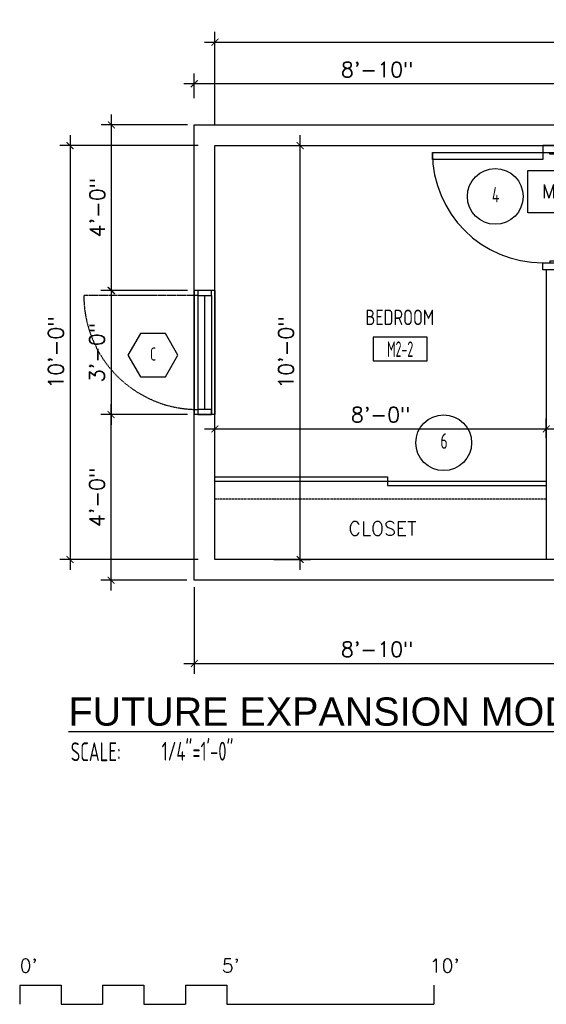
# Model space of a CAD drawing. Header units: inches. Extents: x -3803 to 34213, y -3756 to 4522.
# Tile 11 of 64: x 31292 to 31445, y 2004 to 2290. Entities that reach past the tile are written whole.
import ezdxf
from ezdxf.enums import TextEntityAlignment as Align

# ---------------------------------------------------------------- set-up
doc = ezdxf.new("R2010")
doc.units = ezdxf.units.IN
doc.header["$LTSCALE"] = 0.011
doc.header["$MEASUREMENT"] = 0
doc.header["$PDMODE"] = 1
doc.linetypes.add('DASHED', pattern=[0.75, 0.5, -0.25])
doc.linetypes.add('DASHED2', pattern=[0.375, 0.25, -0.125])
doc.layers.get('0').update_dxf_attribs({"linetype": 'CONTINUOUS'})
doc.layers.get('Defpoints').update_dxf_attribs({"linetype": 'CONTINUOUS'})
for name, color, linetype in [('a-door', 2, 'CONTINUOUS'), ('FHA', 8, 'DASHED2'), ('G-SYMB', 1, 'CONTINUOUS'), ('roof', 8, 'DASHED'), ('TEXT', 2, 'CONTINUOUS'), ('Walls', 5, 'CONTINUOUS')]:
    doc.layers.add(name, color=color, linetype=linetype)
doc.layers.add('DIM', color=4, linetype='CONTINUOUS', lineweight=13)
doc.styles.add('LAR', font='arial.ttf', dxfattribs={"height": 0.25})
doc.styles.add('MED', font='archstyl.shx', dxfattribs={"width": 0.8, "height": 0.125})
doc.styles.add('ROMANS', font='romans.shx')
doc.styles.add('SMA', font='archstyl.shx', dxfattribs={"width": 0.8, "height": 0.0625})
doc.dimstyles.new('ANGEL', dxfattribs={"dimtxt": 4.375, "dimasz": 2, "dimexe": 3, "dimexo": 2, "dimgap": 1.5, "dimtad": 1, "dimdec": 0, "dimzin": 3, "dimdsep": 46, "dimlunit": 4, "dimtxsty": 'ROMANS', "dimblk": 'ARCHTICK', "dimcen": 0, "dimdle": 3, "dimclrd": 4, "dimclre": 4, "dimclrt": 2, "dimadec": 0, "dimazin": 0, "dimtfac": 1, "dimtdec": 0, "dimtmove": 1, "dimatfit": 3, "dimfxl": 1, "dimfrac": 2, "dimtolj": 1, "dimtzin": 0, "dimarcsym": 0})

# ---------------------------------------------------------------- blocks, each defined once
blk = doc.blocks.new('*U5')
at = {"layer": 'a-door', "color": 2, "linetype": 'Continuous', "lineweight": -3}
for points in [[(2, 5), (4, 5), (4, 37), (2, 37)], [(2, 0), (0, 0), (0, 5), (2, 5)], [(2, 1.5), (2.5, 1.5), (2.5, 3), (2, 3)], [(34, 1.5), (33.5, 1.5), (33.5, 3), (34, 3)], [(34, 0), (36, 0), (36, 5), (34, 5)]]:
    blk.add_lwpolyline(points, close=True, dxfattribs=at)
at = {"layer": 'a-door', "color": 2, "linetype": 'Continuous', "lineweight": -3, "extrusion": (0, 0, -1)}
blk.add_arc((-2, 5), 32, 90, 180, dxfattribs=at)
blk = doc.blocks.new('AINC-TITLE')
at = {"layer": 'G-SYMB', "color": 4, "linetype": 'Continuous', "style": 'MED', "width": 0.75}
blk.add_text('SCALE:', height=0.125, dxfattribs=at).set_placement((-0.8802, -0.3073))
at = {"layer": 'G-SYMB', "color": 1, "linetype": 'Continuous', "style": 'LAR'}
blk.add_attdef('%%UDRAWING-TITLE', (-0.8951, -0.0717), '', height=0.1875, dxfattribs=at)
at = {"layer": 'G-SYMB', "color": 4, "linetype": 'Continuous', "style": 'MED', "width": 0.75}
blk.add_attdef('SCALE', (-0.2765, -0.3036), '', height=0.125, dxfattribs=at)
blk = doc.blocks.new('_ArchTick')
at = {"color": 0, "linetype": 'ByBlock', "const_width": 0.15}
blk.add_lwpolyline([(-0.5, -0.5), (0.5, 0.5)], dxfattribs=at)
blk = doc.blocks.new('*D420')
at = {"layer": 'Defpoints', "color": 0, "transparency": 16777216}
for p in [(-290.89, -354.75), (-330, -474.75), (-290.89, -474.75)]:
    blk.add_point(p, dxfattribs=at)
at = {"layer": 'DIM', "color": 4, "lineweight": -2, "transparency": 16777216}
for p, q in [((-330, -351.75), (-330, -477.75)), ((-292.89, -354.75), (-333, -354.75)), ((-292.89, -474.75), (-333, -474.75))]:
    blk.add_line(p, q, dxfattribs=at)
at = {"layer": 'DIM', "color": 4, "lineweight": -2, "transparency": 16777216, "xscale": 2, "yscale": 2, "zscale": 2}
for p, rotation in [((-330, -354.75), 90), ((-330, -474.75), 270)]:
    blk.add_blockref('_ArchTick', p, dxfattribs=dict(at, rotation=rotation))
at = {"layer": 'DIM', "color": 2, "transparency": 16777216, "insert": (-334.1, -414.75), "char_height": 4.375, "attachment_point": 5, "rotation": 90, "style": 'ROMANS'}
blk.add_mtext('\\A1;10\'-0"', dxfattribs=at)
blk = doc.blocks.new('*D421')
at = {"layer": 'Defpoints', "color": 0, "transparency": 16777216}
for p in [(0, -324.75), (-288, -350.92), (0, -350.92)]:
    blk.add_point(p, dxfattribs=at)
at = {"layer": 'DIM', "color": 4, "lineweight": -2, "transparency": 16777216}
for p, q in [((-288, -348.92), (-288, -321.75)), ((0, -348.92), (0, -321.75)), ((-291, -324.75), (3, -324.75))]:
    blk.add_line(p, q, dxfattribs=at)
at = {"layer": 'DIM', "color": 4, "lineweight": -2, "transparency": 16777216, "xscale": 2, "yscale": 2, "zscale": 2, "rotation": 180}
blk.add_blockref('_ArchTick', (-288, -324.75), dxfattribs=at)
at = {"layer": 'DIM', "color": 4, "lineweight": -2, "transparency": 16777216, "xscale": 2, "yscale": 2, "zscale": 2}
blk.add_blockref('_ArchTick', (0, -324.75), dxfattribs=at)
at = {"layer": 'DIM', "color": 2, "transparency": 16777216, "insert": (-144, -320.65), "char_height": 4.375, "attachment_point": 5, "style": 'ROMANS'}
blk.add_mtext('\\A1;24\'-0"', dxfattribs=at)
blk = doc.blocks.new('*D422')
at = {"layer": 'Defpoints', "color": 0, "transparency": 16777216}
for p in [(-192, -436.89), (-288, -441.5), (-192, -441.5)]:
    blk.add_point(p, dxfattribs=at)
at = {"layer": 'DIM', "color": 4, "lineweight": -2, "transparency": 16777216}
for p, q in [((-288, -439.5), (-288, -433.89)), ((-192, -439.5), (-192, -433.89)), ((-291, -436.89), (-189, -436.89))]:
    blk.add_line(p, q, dxfattribs=at)
at = {"layer": 'DIM', "color": 4, "lineweight": -2, "transparency": 16777216, "xscale": 2, "yscale": 2, "zscale": 2, "rotation": 180}
blk.add_blockref('_ArchTick', (-288, -436.89), dxfattribs=at)
at = {"layer": 'DIM', "color": 4, "lineweight": -2, "transparency": 16777216, "xscale": 2, "yscale": 2, "zscale": 2}
blk.add_blockref('_ArchTick', (-192, -436.89), dxfattribs=at)
at = {"layer": 'DIM', "color": 2, "transparency": 16777216, "insert": (-240, -432.78), "char_height": 4.375, "attachment_point": 5, "style": 'ROMANS'}
blk.add_mtext('\\A1;8\'-0"', dxfattribs=at)
blk = doc.blocks.new('*D424')
at = {"layer": 'Defpoints', "color": 0, "transparency": 16777216}
for p in [(-272.91, -354.75), (-263.3, -354.75), (-272.91, -474.75)]:
    blk.add_point(p, dxfattribs=at)
at = {"layer": 'DIM', "color": 4, "lineweight": -2, "transparency": 16777216}
for p, q in [((-263.3, -477.75), (-263.3, -351.75)), ((-270.91, -354.75), (-260.3, -354.75)), ((-270.91, -474.75), (-260.3, -474.75))]:
    blk.add_line(p, q, dxfattribs=at)
at = {"layer": 'DIM', "color": 4, "lineweight": -2, "transparency": 16777216, "xscale": 2, "yscale": 2, "zscale": 2}
for p, rotation in [((-263.3, -354.75), 90), ((-263.3, -474.75), 270)]:
    blk.add_blockref('_ArchTick', p, dxfattribs=dict(at, rotation=rotation))
at = {"layer": 'DIM', "color": 2, "transparency": 16777216, "insert": (-267.41, -414.75), "char_height": 4.375, "attachment_point": 5, "rotation": 90, "style": 'ROMANS'}
blk.add_mtext('\\A1;10\'-0"', dxfattribs=at)
blk = doc.blocks.new('AINC-DOORID')
at = {"layer": 'G-SYMB'}
blk.add_circle((0, 0), 0.1673, dxfattribs=at)
at = {"layer": 'G-SYMB', "color": 4, "linetype": 'Continuous', "style": 'SMA', "width": 0.75}
blk.add_attdef('DNUM', text='', height=0.0938, dxfattribs=at).set_placement((0.0025, 0.0102), align=Align.MIDDLE)
blk = doc.blocks.new('AINC-WINID')
at = {"layer": 'G-SYMB', "linetype": 'Continuous'}
blk.add_lwpolyline([(0.2577, 20.2671), (0.1675, 20.4234), (-0.0129, 20.4234), (-0.1031, 20.2671), (-0.0129, 20.1109), (0.1675, 20.1109)], close=True, dxfattribs=at)
at = {"layer": 'G-SYMB', "color": 4, "linetype": 'Continuous', "style": 'SMA', "width": 0.75}
blk.add_attdef('WNUM', text='', height=0.0938, dxfattribs=at).set_placement((0.0793, 20.2753), align=Align.MIDDLE)
blk = doc.blocks.new('AINC-ROOMID')
at = {"layer": 'G-SYMB'}
blk.add_lwpolyline([(-0.2473, -0.3519), (0.2533, -0.3519), (0.2533, -0.1607), (-0.2473, -0.1607)], close=True, dxfattribs=at)
at = {"layer": 'G-SYMB', "color": 4, "linetype": 'Continuous', "style": 'MED', "oblique": -180, "text_generation_flag": 6}
for tag, p in [('%%UROOM-ID', (0, 0.2093)), ('%%USPAN', (0, 0))]:
    blk.add_attdef(tag, text='', height=0.125, rotation=180, dxfattribs=at).set_placement(p, align=Align.MIDDLE)
at = {"layer": 'G-SYMB', "color": 4, "linetype": 'Continuous', "style": 'MED', "text_generation_flag": 6, "width": 0.75}
blk.add_attdef('R-NUM', text='', height=0.125, rotation=180, dxfattribs=at).set_placement((0.003, -0.2563), align=Align.MIDDLE)
blk = doc.blocks.new('*D435')
at = {"layer": 'Defpoints', "color": 0, "transparency": 16777216}
for p in [(-294, -396.75), (-318.11, -432.75), (-294, -432.75)]:
    blk.add_point(p, dxfattribs=at)
at = {"layer": 'DIM', "color": 4, "lineweight": -2, "transparency": 16777216}
for p, q in [((-318.11, -393.75), (-318.11, -435.75)), ((-296, -396.75), (-321.11, -396.75)), ((-296, -432.75), (-321.11, -432.75))]:
    blk.add_line(p, q, dxfattribs=at)
at = {"layer": 'DIM', "color": 4, "lineweight": -2, "transparency": 16777216, "xscale": 2, "yscale": 2, "zscale": 2}
for p, rotation in [((-318.11, -396.75), 90), ((-318.11, -432.75), 270)]:
    blk.add_blockref('_ArchTick', p, dxfattribs=dict(at, rotation=rotation))
at = {"layer": 'DIM', "color": 2, "transparency": 16777216, "insert": (-322.21, -414.75), "char_height": 4.375, "attachment_point": 5, "rotation": 90, "style": 'ROMANS'}
blk.add_mtext('\\A1;3\'-0"', dxfattribs=at)
blk = doc.blocks.new('*D461')
at = {"layer": 'Defpoints', "color": 0, "ltscale": 10, "transparency": 16777216}
for p in [(-294, -336.81), (-294, -342.96), (-188, -342.96)]:
    blk.add_point(p, dxfattribs=at)
at = {"layer": 'DIM', "color": 4, "lineweight": -2, "ltscale": 10, "transparency": 16777216}
for p, q in [((-294, -340.96), (-294, -333.81)), ((-188, -340.96), (-188, -333.81)), ((-185, -336.81), (-297, -336.81))]:
    blk.add_line(p, q, dxfattribs=at)
at = {"layer": 'DIM', "color": 4, "lineweight": -2, "ltscale": 10, "transparency": 16777216, "xscale": 2, "yscale": 2, "zscale": 2, "rotation": 180}
blk.add_blockref('_ArchTick', (-294, -336.81), dxfattribs=at)
at = {"layer": 'DIM', "color": 4, "lineweight": -2, "ltscale": 10, "transparency": 16777216, "xscale": 2, "yscale": 2, "zscale": 2}
blk.add_blockref('_ArchTick', (-188, -336.81), dxfattribs=at)
at = {"layer": 'DIM', "color": 2, "ltscale": 10, "transparency": 16777216, "insert": (-241, -332.71), "char_height": 4.375, "attachment_point": 5, "style": 'ROMANS'}
blk.add_mtext('\\A1;8\'-10"', dxfattribs=at)
blk = doc.blocks.new('*D463')
at = {"layer": 'Defpoints', "color": 0, "ltscale": 10, "transparency": 16777216}
for p in [(-318, -348.75), (-294, -348.75), (-310.55, -396.75)]:
    blk.add_point(p, dxfattribs=at)
at = {"layer": 'DIM', "color": 4, "lineweight": -2, "ltscale": 10, "transparency": 16777216}
for p, q in [((-318, -399.75), (-318, -345.75)), ((-296, -348.75), (-321, -348.75)), ((-312.55, -396.75), (-321, -396.75))]:
    blk.add_line(p, q, dxfattribs=at)
at = {"layer": 'DIM', "color": 4, "lineweight": -2, "ltscale": 10, "transparency": 16777216, "xscale": 2, "yscale": 2, "zscale": 2}
for p, rotation in [((-318, -348.75), 90), ((-318, -396.75), 270)]:
    blk.add_blockref('_ArchTick', p, dxfattribs=dict(at, rotation=rotation))
at = {"layer": 'DIM', "color": 2, "ltscale": 10, "transparency": 16777216, "insert": (-322.1, -372.75), "char_height": 4.375, "attachment_point": 5, "rotation": 90, "style": 'ROMANS'}
blk.add_mtext('\\A1;4\'-0"', dxfattribs=at)
blk = doc.blocks.new('*D464')
at = {"layer": 'Defpoints', "color": 0, "ltscale": 10, "transparency": 16777216}
for p in [(-318.11, -432.75), (-310.65, -432.75), (-294.11, -480.75)]:
    blk.add_point(p, dxfattribs=at)
at = {"layer": 'DIM', "color": 4, "lineweight": -2, "ltscale": 10, "transparency": 16777216}
for p, q in [((-318.11, -483.75), (-318.11, -429.75)), ((-312.65, -432.75), (-321.11, -432.75)), ((-296.11, -480.75), (-321.11, -480.75))]:
    blk.add_line(p, q, dxfattribs=at)
at = {"layer": 'DIM', "color": 4, "lineweight": -2, "ltscale": 10, "transparency": 16777216, "xscale": 2, "yscale": 2, "zscale": 2}
for p, rotation in [((-318.11, -432.75), 90), ((-318.11, -480.75), 270)]:
    blk.add_blockref('_ArchTick', p, dxfattribs=dict(at, rotation=rotation))
at = {"layer": 'DIM', "color": 2, "ltscale": 10, "transparency": 16777216, "insert": (-322.21, -456.75), "char_height": 4.375, "attachment_point": 5, "rotation": 90, "style": 'ROMANS'}
blk.add_mtext('\\A1;4\'-0"', dxfattribs=at)
blk = doc.blocks.new('*D467')
at = {"layer": 'Defpoints', "color": 0, "ltscale": 10, "transparency": 16777216}
for p in [(-188, -477.75), (-294, -480.75), (-188, -504.9)]:
    blk.add_point(p, dxfattribs=at)
at = {"layer": 'DIM', "color": 4, "lineweight": -2, "ltscale": 10, "transparency": 16777216}
for p, q in [((-188, -479.75), (-188, -507.9)), ((-294, -482.75), (-294, -507.9)), ((-297, -504.9), (-185, -504.9))]:
    blk.add_line(p, q, dxfattribs=at)
at = {"layer": 'DIM', "color": 4, "lineweight": -2, "ltscale": 10, "transparency": 16777216, "xscale": 2, "yscale": 2, "zscale": 2, "rotation": 180}
blk.add_blockref('_ArchTick', (-294, -504.9), dxfattribs=at)
at = {"layer": 'DIM', "color": 4, "lineweight": -2, "ltscale": 10, "transparency": 16777216, "xscale": 2, "yscale": 2, "zscale": 2}
blk.add_blockref('_ArchTick', (-188, -504.9), dxfattribs=at)
at = {"layer": 'DIM', "color": 2, "ltscale": 10, "transparency": 16777216, "insert": (-241, -500.79), "char_height": 4.375, "attachment_point": 5, "style": 'ROMANS'}
blk.add_mtext('\\A1;8\'-10"', dxfattribs=at)
blk = doc.blocks.new('typical interior floor plan')
at = {"color": 1}
for p, q in [((-344.58, -598.13), (-344.58, -603.72)), ((-344.58, -598.13), (-332.58, -598.13)), ((-332.58, -598.13), (-332.58, -603.72)), ((-320.58, -598.13), (-320.58, -603.72)), ((-320.58, -598.13), (-308.58, -598.13)), ((-308.58, -598.13), (-308.58, -603.72)), ((-296.58, -598.13), (-296.58, -603.72)), ((-296.58, -598.13), (-284.58, -598.13)), ((-284.58, -598.13), (-284.58, -603.72)), ((-224.58, -598.13), (-224.58, -603.72)), ((-332.58, -603.72), (-320.58, -603.72)), ((-308.58, -603.72), (-296.58, -603.72)), ((-284.58, -603.72), (-224.58, -603.72))]:
    blk.add_line(p, q, dxfattribs=at)
at = {"layer": 'a-door'}
for p, q in [((-294, -396.75), (-294, -432.75)), ((-288, -396.75), (-288, -432.75)), ((-293, -398.25), (-293, -432.75)), ((-291, -398.25), (-291, -431.25)), ((-289, -398.25), (-289, -432.75))]:
    blk.add_line(p, q, dxfattribs=at)
at = {"layer": 'a-door', "color": 2, "linetype": 'Continuous', "lineweight": -3}
for p, q in [((-288, -450.75), (-238, -450.75)), ((-238, -450.75), (-238, -453.25)), ((-288, -452), (-192, -452)), ((-238, -453.25), (-192, -453.25))]:
    blk.add_line(p, q, dxfattribs=at)
at = {"layer": 'a-door'}
for points in [[(-293, -396.75), (-293, -398.25), (-289, -398.25), (-289, -396.75)], [(-293, -431.25), (-293, -432.75), (-289, -432.75), (-289, -431.25)]]:
    blk.add_lwpolyline(points, close=True, dxfattribs=at)
at = {"layer": 'Defpoints', "color": 1}
blk.add_line((-344.58, -598.13), (-344.58, -603.72), dxfattribs=at)
at = {"layer": 'FHA', "ltscale": 25}
blk.add_line((-293, -398.25), (-326, -398.25), dxfattribs=at)
blk.add_arc((-293, -398.25), 33, 180, 270, dxfattribs=at)
at = {"layer": 'roof', "ltscale": 53}
blk.add_line((-192, -457.25), (-288, -457.25), dxfattribs=at)
at = {"layer": 'TEXT', "color": 2}
blk.add_lwpolyline([(-197.33, -362), (-119.52, -362), (-119.52, -374.2), (-197.33, -374.2)], close=True, dxfattribs=at)
at = {"layer": 'Walls'}
for p, q in [((-294, -348.75), (-188, -348.75)), ((-294, -480.75), (-294, -348.75)), ((-288, -354.75), (-188, -354.75)), ((-288, -474.75), (-288, -354.75)), ((-192, -390.75), (-192, -474.75)), ((-288, -396.75), (-294, -396.75)), ((-288, -432.75), (-294, -432.75)), ((0, -474.75), (-288, -474.75)), ((6, -480.75), (-294, -480.75))]:
    blk.add_line(p, q, dxfattribs=at)
for name, p, xscale, yscale, zscale, values in [('AINC-DOORID', (-206.78, -369.48), 48.29248555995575, 48.29248555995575, 48.29248555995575, {'DNUM': '4'}), ('AINC-WINID', (-309.11, -1230.72), 40.22379667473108, 40.22379667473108, 40.22379667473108, {'WNUM': 'C'}), ('AINC-DOORID', (-221.73, -440.9), 48.29248555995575, 48.29248555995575, 48.29248555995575, {'DNUM': '6'})]:
    blk.add_blockref(name, p, dxfattribs=dict(xscale=xscale, yscale=yscale, zscale=zscale)).add_auto_attribs(values)
ref = blk.add_blockref('AINC-ROOMID', (-234.44, -404.54), dxfattribs=dict(xscale=31.40809428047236, yscale=35.94597718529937, zscale=31.40809428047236))
ref.add_attrib('%%USPAN', 'BEDROOM', dxfattribs={"layer": 'G-SYMB', "color": 4, "linetype": 'Continuous', "height": 4.493, "rotation": 180, "style": 'MED', "text_generation_flag": 6, "width": 0.873758}).set_placement((-234.44, -404.54), align=Align.MIDDLE)
ref.add_attrib('R-NUM', 'M2-2', dxfattribs={"layer": 'G-SYMB', "color": 4, "linetype": 'Continuous', "height": 4.493, "rotation": 180, "style": 'MED', "text_generation_flag": 6, "width": 0.655319}).set_placement((-234.34, -413.75), align=Align.MIDDLE)
at = {"layer": 'a-door', "color": 2, "linetype": 'Continuous', "lineweight": -3, "xscale": -1.00000000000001, "rotation": 90}
blk.add_blockref('*U5', (-188, -354.75), dxfattribs=at)
at = {"layer": 'DIM', "xscale": 43.66204933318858, "yscale": 43.66204933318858, "zscale": 43.66204933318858}
blk.add_blockref('AINC-TITLE', (-291.37, -519.81), dxfattribs=at).add_auto_attribs({'%%UDRAWING-TITLE': '%%UFUTURE EXPANSION MODULE - 2', 'SCALE': '1/4"=1\'-0"'})
at = {"layer": 'TEXT', "color": 2, "char_height": 4.0007, "width": 137.2543, "attachment_point": 1}
for s, insert in [('{\\Fromans|c0;MODULE AREA: 240 SF}', (-193.35, -366.02)), ('{\\Fromans|c0;CLOSET}', (-249.3, -463.76)), ("{\\Fromans|c0;0'}", (-344.58, -590.53)), ("{\\Fromans|c0;5'}", (-286.01, -590.53)), ("{\\Fromans|c0;10'}", (-225.76, -590.53))]:
    blk.add_mtext(s, dxfattribs=dict(at, insert=insert))
at = {"layer": 'DIM'}
for base, p1, p2, picture, middle in [((0, -324.75), (-288, -350.92), (0, -350.92), '*D421', (-144, -320.65)), ((-192, -436.89), (-288, -441.5), (-192, -441.5), '*D422', (-240, -432.78))]:
    dim = blk.add_linear_dim(base=base, p1=p1, p2=p2, dimstyle='ANGEL', dxfattribs=at)
    dim.commit()
    dim.dimension.update_dxf_attribs({"geometry": picture, "text_midpoint": middle})
at = {"layer": 'DIM', "ltscale": 10}
for base, p1, p2, picture, middle in [((-294, -336.81), (-188, -342.96), (-294, -342.96), '*D461', (-241, -332.71)), ((-188, -504.9), (-294, -480.75), (-188, -477.75), '*D467', (-241, -500.79))]:
    dim = blk.add_linear_dim(base=base, p1=p1, p2=p2, dimstyle='ANGEL', dxfattribs=at)
    dim.commit()
    dim.dimension.update_dxf_attribs({"geometry": picture, "text_midpoint": middle})
for base, p1, p2, picture, middle in [((-318, -348.75), (-310.55, -396.75), (-294, -348.75), '*D463', (-322.1, -372.75)), ((-318.11, -432.75), (-294.11, -480.75), (-310.65, -432.75), '*D464', (-322.21, -456.75))]:
    dim = blk.add_linear_dim(base=base, p1=p1, p2=p2, angle=90, dimstyle='ANGEL', dxfattribs=at)
    dim.commit()
    dim.dimension.update_dxf_attribs({"geometry": picture, "text_midpoint": middle})
at = {"layer": 'DIM'}
for base, p1, p2, picture, middle in [((-330, -474.75), (-290.89, -354.75), (-290.89, -474.75), '*D420', (-334.1, -414.75)), ((-263.3, -354.75), (-272.91, -474.75), (-272.91, -354.75), '*D424', (-267.41, -414.75)), ((-318.11, -432.75), (-294, -396.75), (-294, -432.75), '*D435', (-322.21, -414.75))]:
    dim = blk.add_linear_dim(base=base, p1=p1, p2=p2, angle=90, dimstyle='ANGEL', dxfattribs=at)
    dim.commit()
    dim.dimension.update_dxf_attribs({"geometry": picture, "text_midpoint": middle})

msp = doc.modelspace()

# ---------------------------------------------------------------- block references
msp.add_blockref('typical interior floor plan', (31636.5347617, 2607.8546257))

doc.saveas('drawing.dxf')
